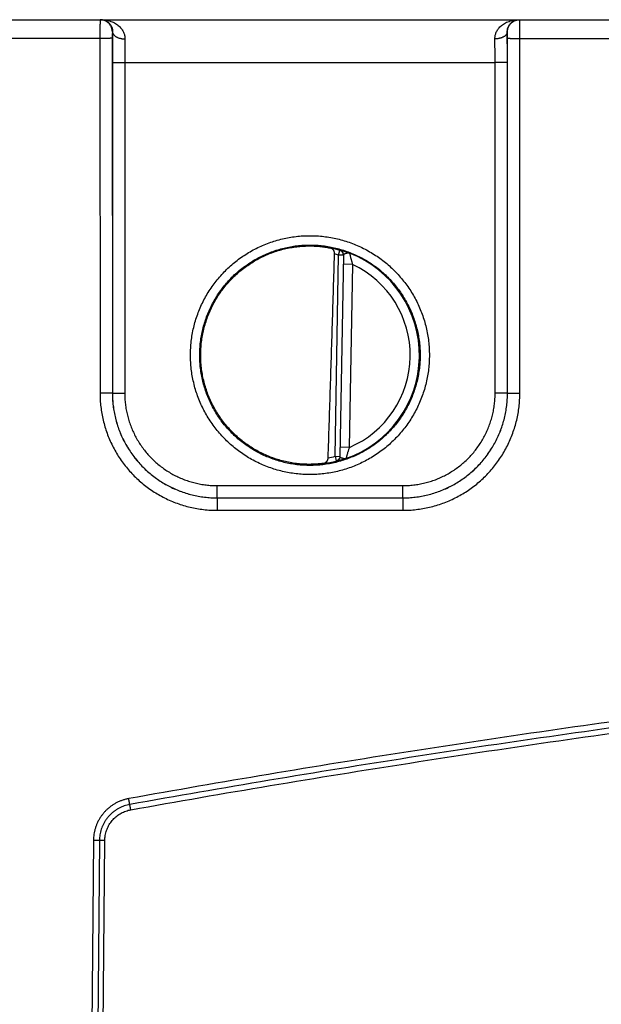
# Model space of a CAD drawing. Header units: inches. Extents: x 0 to 34, y 0 to 22.
# Tile 25 of 81: x 16.9 to 17.8, y 5.5 to 7.1. Entities that reach past the tile are written whole.
import ezdxf

# ---------------------------------------------------------------- set-up
doc = ezdxf.new("R2010")
doc.units = ezdxf.units.IN
doc.header["$LTSCALE"] = 1.87
doc.header["$MEASUREMENT"] = 0
doc.layers.get('0').update_dxf_attribs({"linetype": 'CONTINUOUS'})
doc.layers.add('DIMENSIONS', color=7, linetype='CONTINUOUS')
doc.styles.get("Standard").update_dxf_attribs({"font": 'txt', "width": 0.8})
doc.dimstyles.new('DIMSTYLE_1', dxfattribs={"dimtxt": 0.125, "dimasz": 0.18, "dimexe": 0.18, "dimexo": 0.0625, "dimgap": 0.09, "dimtad": 0, "dimtih": 1, "dimtoh": 1, "dimdec": 3, "dimzin": 4, "dimdsep": 46, "dimtxsty": 'STANDARD', "dimblk": '_FILLED', "dimblk1": '_FILLED', "dimblk2": '_FILLED', "dimcen": 0.09, "dimadec": 0, "dimazin": 0, "dimtp": 0.01, "dimtm": 0.01, "dimtfac": 1, "dimtdec": 3, "dimtofl": 0, "dimtmove": 0, "dimatfit": 3, "dimldrblk": '_FILLED', "dimfxl": 1, "dimtolj": 1, "dimtzin": 4, "dimarcsym": 0})

# ---------------------------------------------------------------- blocks, each defined once
blk = doc.blocks.new('_FILLED')
at = {"color": 0, "linetype": 'BYBLOCK'}
blk.add_solid([(0, 0), (-1, 0.1736), (-1, -0.1736)], dxfattribs=at)
blk = doc.blocks.new('*D4')
at = {"layer": 'DIMENSIONS', "color": 2, "linetype": 'CONTINUOUS'}
for p, q in [((13.8333, 6.3101), (13.8333, 3.9136)), ((24.6233, 4.7464), (24.6233, 3.9136)), ((13.8333, 4.0386), (17.1315, 4.0386)), ((24.6233, 4.0386), (18.7815, 4.0386))]:
    blk.add_line(p, q, dxfattribs=at)
at = {"layer": 'DIMENSIONS', "color": 2, "linetype": 'CONTINUOUS', "xscale": 0.18, "yscale": 0.18, "zscale": 0.18, "rotation": 180}
blk.add_blockref('_FILLED', (13.8333, 4.0386), dxfattribs=at)
at = {"layer": 'DIMENSIONS', "color": 2, "linetype": 'CONTINUOUS', "xscale": 0.18, "yscale": 0.18, "zscale": 0.18}
blk.add_blockref('_FILLED', (24.6233, 4.0386), dxfattribs=at)
at = {"layer": 'DIMENSIONS', "color": 2, "linetype": 'CONTINUOUS', "width": 0.8}
for s, p in [('10.790', (17.194, 3.9761)), ('[', (17.919, 3.9761)), ('274.07', (18.019, 3.9761)), (']', (18.619, 3.9761))]:
    blk.add_text(s, height=0.125, dxfattribs=at).set_placement(p)

msp = doc.modelspace()

# ---------------------------------------------------------------- linework, layer by layer
at = {"color": 7, "linetype": 'CONTINUOUS'}
for p, q in [((16.8503, 7.1066), (24.5643, 7.1066)), ((17.0198, 7.0764), (16.839, 7.0764)), ((17.0198, 7.0764), (17.0199, 6.501)), ((17.0398, 7.0765), (17.0399, 6.5012)), ((17.0403, 7.0866), (17.04, 7.0866)), ((17.6806, 7.0866), (17.6803, 7.0866)), ((17.6807, 6.5012), (17.6808, 7.0765)), ((17.7007, 6.501), (17.7008, 7.0764)), ((17.7008, 7.0764), (17.9498, 7.0764)), ((17.0401, 7.0374), (17.04, 6.5013)), ((17.06, 7.0372), (17.06, 6.5011)), ((17.06, 7.0372), (17.6605, 7.0372)), ((17.6606, 6.5011), (17.6605, 7.0372)), ((17.6806, 6.5013), (17.6805, 7.0374)), ((17.4011, 6.3987), (17.4067, 6.725)), ((17.4067, 6.725), (17.4089, 6.7326)), ((17.4146, 6.7249), (17.4067, 6.725)), ((17.4146, 6.7252), (17.4089, 6.3982)), ((17.4294, 6.7098), (17.4144, 6.7101)), ((17.4294, 6.7098), (17.4242, 6.4131)), ((17.0399, 6.5012), (17.04, 6.5013)), ((17.6807, 6.5012), (17.6806, 6.5013)), ((17.4242, 6.4131), (17.4092, 6.4134)), ((17.4011, 6.3987), (17.403, 6.3911)), ((17.4011, 6.3987), (17.4089, 6.3986)), ((17.2099, 6.3313), (17.2099, 6.3511)), ((17.2099, 6.3511), (17.5107, 6.3511)), ((17.5107, 6.3313), (17.5107, 6.3511)), ((17.2099, 6.3313), (17.2099, 6.3111)), ((17.2099, 6.3313), (17.2099, 6.3313)), ((17.2099, 6.3313), (17.5107, 6.3313)), ((17.2099, 6.3313), (17.5107, 6.3313)), ((17.5107, 6.3313), (17.5107, 6.3111)), ((17.5107, 6.3313), (17.5107, 6.3313)), ((17.2099, 6.3111), (17.5107, 6.3111)), ((17.0092, 5.7758), (17.0015, 4.8878)), ((17.019, 5.7758), (17.0112, 4.8878)), ((17.02, 4.8878), (17.0277, 5.7758))]:
    msp.add_line(p, q, dxfattribs=at)
for radius, start, end in [(0.1768, 74.0306, 78.9352), (0.1689, 74.0306, 76.3334), (0.1776, 289.2016, 68.7984), (0.1626, 293.1447, 64.8553), (0.1768, 277.0061, 283.9694), (0.1689, 280.096, 283.9696)]:
    msp.add_arc((17.3603, 6.5626), radius, start, end, dxfattribs=at)
for points, knots in [([(17.02, 7.1066), (17.0199, 7.1066), (17.02, 7.1064), (17.0199, 7.1061), (17.0199, 7.1054), (17.0199, 7.1045), (17.0199, 7.1034), (17.0199, 7.102), (17.0199, 7.1004), (17.0199, 7.0986), (17.0198, 7.0967), (17.0198, 7.0945), (17.0198, 7.0922), (17.0198, 7.0898), (17.0198, 7.0872), (17.0198, 7.0846), (17.0198, 7.0819), (17.0198, 7.0791), (17.0198, 7.0773), (17.0198, 7.0764)], [0, 0, 0, 0, 0.004317, 0.017139, 0.038375, 0.067843, 0.105292, 0.150396, 0.202764, 0.26195, 0.327436, 0.398652, 0.474969, 0.555701, 0.640128, 0.727518, 0.817128, 0.908206, 1, 1, 1, 1]), ([(17.04, 7.0866), (17.04, 7.0873), (17.0399, 7.0886), (17.0396, 7.0905), (17.0391, 7.0924), (17.0385, 7.0943), (17.0376, 7.0961), (17.0366, 7.0978), (17.0355, 7.0993), (17.0341, 7.1008), (17.0327, 7.1021), (17.0311, 7.1033), (17.0294, 7.1043), (17.0276, 7.1051), (17.0258, 7.1058), (17.0239, 7.1063), (17.0219, 7.1066), (17.0206, 7.1066), (17.02, 7.1066)], [0, 0, 0, 0, 0.062504, 0.125008, 0.187511, 0.250015, 0.312517, 0.37502, 0.437521, 0.500022, 0.562522, 0.625021, 0.687519, 0.750016, 0.812513, 0.875009, 0.937504, 1, 1, 1, 1]), ([(17.0216, 7.1066), (17.0232, 7.1066), (17.0263, 7.1065), (17.0309, 7.1058), (17.0353, 7.1047), (17.0394, 7.1033), (17.0432, 7.1015), (17.0466, 7.0995), (17.0495, 7.0973), (17.0521, 7.0949), (17.0543, 7.0925), (17.056, 7.09), (17.0575, 7.0875), (17.0586, 7.0851), (17.0594, 7.0826), (17.06, 7.0802), (17.0603, 7.0779), (17.0603, 7.0763), (17.0603, 7.0755)], [0, 0, 0, 0, 0.085765, 0.170298, 0.252698, 0.331989, 0.407504, 0.478857, 0.545941, 0.608809, 0.667691, 0.722901, 0.77482, 0.823856, 0.870448, 0.915013, 0.958023, 1, 1, 1, 1]), ([(17.0216, 7.1066), (17.0227, 7.1066), (17.025, 7.1064), (17.0281, 7.1055), (17.031, 7.1041), (17.0336, 7.1023), (17.0356, 7.1002), (17.0373, 7.0979), (17.0385, 7.0956), (17.0394, 7.0933), (17.04, 7.091), (17.0403, 7.0888), (17.0403, 7.0873), (17.0403, 7.0866)], [0, 0, 0, 0, 0.109872, 0.218425, 0.324476, 0.426382, 0.522754, 0.613347, 0.698888, 0.780026, 0.857155, 0.930436, 1, 1, 1, 1]), ([(17.6603, 7.0755), (17.6602, 7.0763), (17.6603, 7.0779), (17.6606, 7.0802), (17.6611, 7.0826), (17.662, 7.0851), (17.6631, 7.0875), (17.6645, 7.09), (17.6663, 7.0925), (17.6685, 7.0949), (17.671, 7.0973), (17.674, 7.0995), (17.6774, 7.1015), (17.6812, 7.1033), (17.6853, 7.1047), (17.6897, 7.1058), (17.6943, 7.1065), (17.6974, 7.1066), (17.699, 7.1066)], [0, 0, 0, 0, 0.041977, 0.084987, 0.129552, 0.176144, 0.22518, 0.277099, 0.332308, 0.39119, 0.454059, 0.521143, 0.592496, 0.668011, 0.747302, 0.829702, 0.914235, 1, 1, 1, 1]), ([(17.6803, 7.0866), (17.6802, 7.0873), (17.6803, 7.0888), (17.6806, 7.091), (17.6812, 7.0933), (17.6821, 7.0956), (17.6833, 7.0979), (17.6849, 7.1002), (17.687, 7.1023), (17.6895, 7.1041), (17.6924, 7.1055), (17.6956, 7.1064), (17.6978, 7.1066), (17.699, 7.1066)], [0, 0, 0, 0, 0.069564, 0.142846, 0.219976, 0.301114, 0.386655, 0.477248, 0.57362, 0.675526, 0.781576, 0.890128, 1, 1, 1, 1]), ([(17.6806, 7.0866), (17.6806, 7.0873), (17.6807, 7.0886), (17.681, 7.0905), (17.6814, 7.0924), (17.6821, 7.0943), (17.6829, 7.0961), (17.6839, 7.0978), (17.6851, 7.0993), (17.6864, 7.1008), (17.6879, 7.1021), (17.6895, 7.1033), (17.6912, 7.1043), (17.6929, 7.1051), (17.6948, 7.1058), (17.6967, 7.1063), (17.6986, 7.1066), (17.6999, 7.1066), (17.7006, 7.1066)], [0, 0, 0, 0, 0.062504, 0.125008, 0.187511, 0.250015, 0.312517, 0.37502, 0.437521, 0.500022, 0.562522, 0.625021, 0.687519, 0.750016, 0.812513, 0.875009, 0.937504, 1, 1, 1, 1]), ([(17.7008, 7.0764), (17.7008, 7.0773), (17.7008, 7.0791), (17.7008, 7.0819), (17.7008, 7.0846), (17.7008, 7.0872), (17.7008, 7.0898), (17.7007, 7.0922), (17.7007, 7.0945), (17.7007, 7.0967), (17.7007, 7.0986), (17.7007, 7.1004), (17.7007, 7.102), (17.7007, 7.1034), (17.7007, 7.1045), (17.7006, 7.1054), (17.7007, 7.1061), (17.7006, 7.1064), (17.7006, 7.1066), (17.7006, 7.1066)], [0, 0, 0, 0, 0.091794, 0.182872, 0.272482, 0.359872, 0.444299, 0.525031, 0.601348, 0.672564, 0.73805, 0.797236, 0.849604, 0.894708, 0.932157, 0.961625, 0.982861, 0.995683, 1, 1, 1, 1]), ([(17.0398, 7.0765), (17.0398, 7.0765), (17.0396, 7.0765), (17.0393, 7.0765), (17.0388, 7.0765), (17.0381, 7.0765), (17.0373, 7.0765), (17.0363, 7.0764), (17.0351, 7.0764), (17.0338, 7.0764), (17.0323, 7.0764), (17.0308, 7.0764), (17.0291, 7.0764), (17.0273, 7.0764), (17.0255, 7.0764), (17.0236, 7.0764), (17.0217, 7.0764), (17.0204, 7.0764), (17.0198, 7.0764)], [0, 0, 0, 0, 0.006456, 0.022234, 0.047213, 0.081159, 0.123757, 0.174605, 0.233226, 0.299067, 0.371508, 0.449867, 0.533408, 0.621341, 0.712841, 0.807045, 0.903066, 1, 1, 1, 1]), ([(17.04, 7.0866), (17.0399, 7.0866), (17.04, 7.0865), (17.0399, 7.0863), (17.0399, 7.0859), (17.0399, 7.0854), (17.0399, 7.0848), (17.0399, 7.084), (17.0398, 7.0832), (17.0398, 7.0822), (17.0398, 7.0812), (17.0398, 7.0801), (17.0398, 7.0789), (17.0398, 7.0777), (17.0398, 7.0769), (17.0398, 7.0765)], [0, 0, 0, 0, 0.007439, 0.029171, 0.065257, 0.11511, 0.177816, 0.252592, 0.338381, 0.433801, 0.537413, 0.647848, 0.763221, 0.881343, 1, 1, 1, 1]), ([(17.0403, 7.0866), (17.0403, 7.085), (17.0403, 7.0817), (17.0402, 7.0766), (17.0402, 7.0713), (17.0401, 7.0659), (17.0401, 7.0603), (17.0401, 7.0547), (17.0401, 7.0489), (17.0401, 7.0432), (17.0401, 7.0393), (17.0401, 7.0374)], [0, 0, 0, 0, 0.099586, 0.203312, 0.310671, 0.421124, 0.534106, 0.649038, 0.765367, 0.882538, 1, 1, 1, 1]), ([(17.0403, 7.0866), (17.0403, 7.0863), (17.0404, 7.0855), (17.0407, 7.0845), (17.0412, 7.0834), (17.0419, 7.0824), (17.0428, 7.0814), (17.0438, 7.0805), (17.045, 7.0796), (17.0463, 7.0788), (17.0477, 7.0781), (17.0493, 7.0774), (17.051, 7.0769), (17.0527, 7.0764), (17.0546, 7.076), (17.0565, 7.0757), (17.0584, 7.0756), (17.0597, 7.0755), (17.0603, 7.0755)], [0, 0, 0, 0, 0.043756, 0.088601, 0.135326, 0.184566, 0.236777, 0.292237, 0.35107, 0.41326, 0.478679, 0.547101, 0.618223, 0.69168, 0.767055, 0.843892, 0.921708, 1, 1, 1, 1]), ([(17.0603, 7.0755), (17.0603, 7.0741), (17.0602, 7.0711), (17.0602, 7.0666), (17.0602, 7.062), (17.0601, 7.0572), (17.0601, 7.0523), (17.0601, 7.0473), (17.0601, 7.0423), (17.06, 7.0389), (17.06, 7.0372)], [0, 0, 0, 0, 0.112904, 0.230564, 0.352349, 0.47762, 0.605712, 0.735936, 0.867598, 1, 1, 1, 1]), ([(17.6803, 7.0866), (17.6802, 7.0863), (17.6802, 7.0855), (17.6798, 7.0845), (17.6793, 7.0834), (17.6787, 7.0824), (17.6778, 7.0814), (17.6768, 7.0805), (17.6756, 7.0796), (17.6743, 7.0788), (17.6728, 7.0781), (17.6713, 7.0774), (17.6696, 7.0769), (17.6678, 7.0764), (17.666, 7.076), (17.6641, 7.0757), (17.6622, 7.0756), (17.6609, 7.0755), (17.6603, 7.0755)], [0, 0, 0, 0, 0.043756, 0.088602, 0.135329, 0.18457, 0.236781, 0.292242, 0.351075, 0.413266, 0.478685, 0.547107, 0.618228, 0.691685, 0.767058, 0.843894, 0.921709, 1, 1, 1, 1]), ([(17.6605, 7.0372), (17.6605, 7.0389), (17.6605, 7.0423), (17.6605, 7.0473), (17.6605, 7.0523), (17.6605, 7.0572), (17.6604, 7.062), (17.6604, 7.0666), (17.6603, 7.0711), (17.6603, 7.0741), (17.6603, 7.0755)], [0, 0, 0, 0, 0.132398, 0.264055, 0.394278, 0.52237, 0.647643, 0.769432, 0.887096, 1, 1, 1, 1]), ([(17.6805, 7.0374), (17.6805, 7.0393), (17.6805, 7.0432), (17.6805, 7.0489), (17.6805, 7.0547), (17.6805, 7.0603), (17.6804, 7.0659), (17.6804, 7.0713), (17.6804, 7.0766), (17.6803, 7.0817), (17.6803, 7.085), (17.6803, 7.0866)], [0, 0, 0, 0, 0.117463, 0.234635, 0.350964, 0.465896, 0.578875, 0.689326, 0.796684, 0.90041, 1, 1, 1, 1]), ([(17.6808, 7.0765), (17.6808, 7.0769), (17.6808, 7.0777), (17.6808, 7.0789), (17.6808, 7.0801), (17.6808, 7.0812), (17.6807, 7.0822), (17.6807, 7.0832), (17.6807, 7.084), (17.6807, 7.0848), (17.6807, 7.0854), (17.6807, 7.0859), (17.6807, 7.0863), (17.6806, 7.0865), (17.6806, 7.0866), (17.6806, 7.0866)], [0, 0, 0, 0, 0.118657, 0.236779, 0.352152, 0.462587, 0.566199, 0.661619, 0.747409, 0.822184, 0.88489, 0.934743, 0.970829, 0.992561, 1, 1, 1, 1]), ([(17.6808, 7.0765), (17.6808, 7.0765), (17.681, 7.0765), (17.6813, 7.0765), (17.6818, 7.0765), (17.6825, 7.0765), (17.6833, 7.0765), (17.6843, 7.0764), (17.6855, 7.0764), (17.6868, 7.0764), (17.6882, 7.0764), (17.6898, 7.0764), (17.6915, 7.0764), (17.6932, 7.0764), (17.695, 7.0764), (17.6969, 7.0764), (17.6988, 7.0764), (17.7001, 7.0764), (17.7008, 7.0764)], [0, 0, 0, 0, 0.006456, 0.022234, 0.047213, 0.081159, 0.123757, 0.174605, 0.233226, 0.299067, 0.371508, 0.449867, 0.533408, 0.621341, 0.712841, 0.807045, 0.903066, 1, 1, 1, 1]), ([(17.0401, 7.0374), (17.0401, 7.0374), (17.0402, 7.0374), (17.0406, 7.0374), (17.0411, 7.0374), (17.0417, 7.0373), (17.0426, 7.0373), (17.0436, 7.0373), (17.0448, 7.0373), (17.0461, 7.0373), (17.0475, 7.0373), (17.0491, 7.0373), (17.0507, 7.0373), (17.0525, 7.0373), (17.0543, 7.0372), (17.0562, 7.0372), (17.0581, 7.0372), (17.0594, 7.0372), (17.06, 7.0372)], [0, 0, 0, 0, 0.006456, 0.022234, 0.047212, 0.081159, 0.123757, 0.174605, 0.233225, 0.299066, 0.371507, 0.449867, 0.533407, 0.621341, 0.712841, 0.807045, 0.903066, 1, 1, 1, 1]), ([(17.6805, 7.0374), (17.6805, 7.0374), (17.6803, 7.0374), (17.68, 7.0374), (17.6795, 7.0374), (17.6788, 7.0373), (17.678, 7.0373), (17.677, 7.0373), (17.6758, 7.0373), (17.6745, 7.0373), (17.6731, 7.0373), (17.6715, 7.0373), (17.6698, 7.0373), (17.6681, 7.0373), (17.6662, 7.0372), (17.6644, 7.0372), (17.6625, 7.0372), (17.6612, 7.0372), (17.6605, 7.0372)], [0, 0, 0, 0, 0.006456, 0.022234, 0.047212, 0.081159, 0.123757, 0.174605, 0.233225, 0.299066, 0.371507, 0.449867, 0.533407, 0.621341, 0.712841, 0.807045, 0.903066, 1, 1, 1, 1]), ([(17.3603, 6.369), (17.3565, 6.369), (17.349, 6.3692), (17.3378, 6.3702), (17.3266, 6.3719), (17.3156, 6.3741), (17.3047, 6.3771), (17.294, 6.3806), (17.2835, 6.3848), (17.2733, 6.3896), (17.2633, 6.3949), (17.2537, 6.4008), (17.2445, 6.4073), (17.2357, 6.4143), (17.2272, 6.4218), (17.2193, 6.4298), (17.2118, 6.4382), (17.2048, 6.447), (17.1983, 6.4563), (17.1924, 6.4659), (17.1871, 6.4758), (17.1823, 6.486), (17.1781, 6.4965), (17.1746, 6.5072), (17.1717, 6.5181), (17.1694, 6.5291), (17.1678, 6.5402), (17.1668, 6.5515), (17.1665, 6.5627), (17.1668, 6.574), (17.1678, 6.5852), (17.1694, 6.5964), (17.1717, 6.6074), (17.1746, 6.6183), (17.1782, 6.629), (17.1823, 6.6395), (17.1871, 6.6497), (17.1924, 6.6596), (17.1983, 6.6692), (17.2048, 6.6784), (17.2118, 6.6873), (17.2193, 6.6957), (17.2272, 6.7037), (17.2357, 6.7112), (17.2445, 6.7182), (17.2537, 6.7246), (17.2633, 6.7306), (17.2733, 6.7359), (17.2835, 6.7407), (17.294, 6.7448), (17.3047, 6.7484), (17.3156, 6.7513), (17.3266, 6.7536), (17.3378, 6.7552), (17.349, 6.7562), (17.3565, 6.7564), (17.3603, 6.7564)], [0, 0, 0, 0, 0.018507, 0.037041, 0.055581, 0.074114, 0.092644, 0.111175, 0.129704, 0.148231, 0.166756, 0.185279, 0.2038, 0.222319, 0.240836, 0.259352, 0.277867, 0.29638, 0.314892, 0.333404, 0.351915, 0.370426, 0.388938, 0.407449, 0.42596, 0.444471, 0.462983, 0.481494, 0.500005, 0.518516, 0.537028, 0.555539, 0.57405, 0.592562, 0.611073, 0.629584, 0.648095, 0.666606, 0.685118, 0.70363, 0.722143, 0.740657, 0.759172, 0.777689, 0.796208, 0.814728, 0.833251, 0.851775, 0.870301, 0.88883, 0.907361, 0.92589, 0.944422, 0.962963, 0.981495, 1, 1, 1, 1]), ([(17.3603, 6.7564), (17.364, 6.7564), (17.3716, 6.7562), (17.3828, 6.7552), (17.394, 6.7536), (17.405, 6.7513), (17.4159, 6.7484), (17.4266, 6.7448), (17.4371, 6.7407), (17.4473, 6.7359), (17.4572, 6.7306), (17.4668, 6.7246), (17.4761, 6.7182), (17.4849, 6.7112), (17.4933, 6.7037), (17.5013, 6.6957), (17.5088, 6.6873), (17.5158, 6.6784), (17.5222, 6.6692), (17.5282, 6.6596), (17.5335, 6.6497), (17.5383, 6.6395), (17.5424, 6.629), (17.546, 6.6183), (17.5489, 6.6074), (17.5512, 6.5964), (17.5528, 6.5852), (17.5538, 6.574), (17.5541, 6.5627), (17.5538, 6.5515), (17.5528, 6.5402), (17.5512, 6.5291), (17.5489, 6.518), (17.546, 6.5072), (17.5424, 6.4965), (17.5383, 6.486), (17.5335, 6.4758), (17.5282, 6.4659), (17.5222, 6.4563), (17.5158, 6.447), (17.5088, 6.4382), (17.5013, 6.4298), (17.4933, 6.4218), (17.4849, 6.4143), (17.4761, 6.4073), (17.4668, 6.4008), (17.4572, 6.3949), (17.4473, 6.3896), (17.4371, 6.3848), (17.4266, 6.3806), (17.4159, 6.3771), (17.405, 6.3741), (17.394, 6.3719), (17.3828, 6.3702), (17.3716, 6.3692), (17.364, 6.369), (17.3603, 6.369)], [0, 0, 0, 0, 0.018507, 0.037041, 0.055581, 0.074114, 0.092644, 0.111175, 0.129704, 0.148231, 0.166756, 0.185279, 0.2038, 0.222319, 0.240836, 0.259352, 0.277866, 0.296379, 0.314892, 0.333403, 0.351915, 0.370426, 0.388937, 0.407448, 0.425959, 0.444471, 0.462982, 0.481493, 0.500005, 0.518516, 0.537027, 0.555539, 0.57405, 0.592561, 0.611072, 0.629583, 0.648094, 0.666606, 0.685117, 0.70363, 0.722143, 0.740657, 0.759172, 0.777689, 0.796207, 0.814728, 0.83325, 0.851774, 0.870301, 0.88883, 0.90736, 0.92589, 0.944422, 0.962963, 0.981495, 1, 1, 1, 1]), ([(17.3603, 6.3839), (17.3568, 6.3839), (17.3497, 6.3841), (17.3391, 6.385), (17.3287, 6.3866), (17.3183, 6.3888), (17.3081, 6.3916), (17.298, 6.395), (17.2882, 6.399), (17.2786, 6.4035), (17.2694, 6.4086), (17.2604, 6.4143), (17.2518, 6.4205), (17.2436, 6.4271), (17.2357, 6.4343), (17.2284, 6.4419), (17.2214, 6.4499), (17.215, 6.4584), (17.2091, 6.4671), (17.2037, 6.4763), (17.1989, 6.4857), (17.1946, 6.4954), (17.1909, 6.5053), (17.1878, 6.5155), (17.1853, 6.5258), (17.1834, 6.5362), (17.1822, 6.5467), (17.1816, 6.5573), (17.1816, 6.5679), (17.1822, 6.5785), (17.1834, 6.589), (17.1853, 6.5994), (17.1878, 6.6097), (17.1909, 6.6199), (17.1946, 6.6298), (17.1989, 6.6395), (17.2037, 6.6489), (17.2091, 6.6581), (17.215, 6.6668), (17.2214, 6.6753), (17.2284, 6.6833), (17.2357, 6.6909), (17.2436, 6.6981), (17.2518, 6.7047), (17.2604, 6.7109), (17.2694, 6.7166), (17.2786, 6.7217), (17.2882, 6.7262), (17.298, 6.7302), (17.3081, 6.7336), (17.3183, 6.7364), (17.3287, 6.7386), (17.3391, 6.7402), (17.3497, 6.7411), (17.3568, 6.7413), (17.3603, 6.7413)], [0, 0, 0, 0, 0.018867, 0.037735, 0.056602, 0.07547, 0.094337, 0.113204, 0.132072, 0.150939, 0.169807, 0.188675, 0.207542, 0.22641, 0.245278, 0.264146, 0.283014, 0.301883, 0.320751, 0.339619, 0.358487, 0.377356, 0.396224, 0.415092, 0.433961, 0.452829, 0.471697, 0.490566, 0.509434, 0.528303, 0.547171, 0.566039, 0.584908, 0.603776, 0.622644, 0.641513, 0.660381, 0.679249, 0.698117, 0.716986, 0.735854, 0.754722, 0.77359, 0.792458, 0.811325, 0.830193, 0.849061, 0.867928, 0.886796, 0.905663, 0.92453, 0.943398, 0.962265, 0.981133, 1, 1, 1, 1]), ([(17.3308, 6.388), (17.3273, 6.3886), (17.3204, 6.39), (17.3103, 6.3926), (17.3003, 6.3959), (17.2906, 6.3997), (17.281, 6.4041), (17.2718, 6.4091), (17.2629, 6.4146), (17.2543, 6.4206), (17.2461, 6.4271), (17.2383, 6.4341), (17.2309, 6.4416), (17.2239, 6.4495), (17.2175, 6.4577), (17.2115, 6.4664), (17.2061, 6.4753), (17.2012, 6.4846), (17.1968, 6.4942), (17.1931, 6.5039), (17.1899, 6.5139), (17.1873, 6.5241), (17.1853, 6.5344), (17.1839, 6.5448), (17.1832, 6.5553), (17.1831, 6.5658), (17.1836, 6.5763), (17.1847, 6.5867), (17.1864, 6.597), (17.1887, 6.6073), (17.1917, 6.6173), (17.1952, 6.6272), (17.1993, 6.6369), (17.204, 6.6463), (17.2092, 6.6554), (17.215, 6.6641), (17.2212, 6.6726), (17.228, 6.6806), (17.2352, 6.6882), (17.2428, 6.6954), (17.2509, 6.7021), (17.2593, 6.7084), (17.2681, 6.7141), (17.2772, 6.7193), (17.2866, 6.7239), (17.2963, 6.728), (17.3062, 6.7315), (17.3163, 6.7344), (17.3265, 6.7367), (17.3334, 6.7378), (17.3369, 6.7383)], [0, 0, 0, 0, 0.020827, 0.041669, 0.062491, 0.083323, 0.104164, 0.124984, 0.145822, 0.166661, 0.187481, 0.208322, 0.229158, 0.24998, 0.270824, 0.291657, 0.312483, 0.333328, 0.354156, 0.374987, 0.395832, 0.416657, 0.437494, 0.458338, 0.47916, 0.500001, 0.520842, 0.541665, 0.562508, 0.583346, 0.60417, 0.625015, 0.645846, 0.666674, 0.687519, 0.708345, 0.729178, 0.750021, 0.770843, 0.791679, 0.81252, 0.83334, 0.854179, 0.875016, 0.895836, 0.916677, 0.937509, 0.958331, 0.979173, 1, 1, 1, 1]), ([(17.3369, 6.7383), (17.3384, 6.7385), (17.3416, 6.7389), (17.3463, 6.7393), (17.351, 6.7396), (17.3557, 6.7397), (17.3588, 6.7398), (17.3603, 6.7398)], [0, 0, 0, 0, 0.20388, 0.40596, 0.60617, 0.804217, 1, 1, 1, 1]), ([(17.3603, 6.7413), (17.3638, 6.7413), (17.3709, 6.7411), (17.3814, 6.7402), (17.3919, 6.7386), (17.4023, 6.7364), (17.4125, 6.7336), (17.4225, 6.7302), (17.4324, 6.7262), (17.4419, 6.7217), (17.4512, 6.7166), (17.4602, 6.7109), (17.4688, 6.7047), (17.477, 6.6981), (17.4848, 6.6909), (17.4922, 6.6833), (17.4991, 6.6753), (17.5056, 6.6668), (17.5115, 6.6581), (17.5169, 6.6489), (17.5217, 6.6395), (17.526, 6.6298), (17.5297, 6.6199), (17.5328, 6.6097), (17.5353, 6.5994), (17.5371, 6.589), (17.5384, 6.5785), (17.539, 6.5679), (17.539, 6.5573), (17.5384, 6.5467), (17.5371, 6.5362), (17.5353, 6.5258), (17.5328, 6.5155), (17.5297, 6.5053), (17.526, 6.4954), (17.5217, 6.4857), (17.5169, 6.4763), (17.5115, 6.4671), (17.5056, 6.4584), (17.4991, 6.4499), (17.4922, 6.4419), (17.4848, 6.4343), (17.477, 6.4271), (17.4688, 6.4205), (17.4602, 6.4143), (17.4512, 6.4086), (17.4419, 6.4035), (17.4324, 6.399), (17.4225, 6.395), (17.4125, 6.3916), (17.4023, 6.3888), (17.3919, 6.3866), (17.3814, 6.385), (17.3709, 6.3841), (17.3638, 6.3839), (17.3603, 6.3839)], [0, 0, 0, 0, 0.018867, 0.037735, 0.056602, 0.07547, 0.094337, 0.113204, 0.132072, 0.150939, 0.169807, 0.188675, 0.207542, 0.22641, 0.245278, 0.264146, 0.283014, 0.301883, 0.320751, 0.339619, 0.358487, 0.377356, 0.396224, 0.415092, 0.433961, 0.452829, 0.471697, 0.490566, 0.509434, 0.528303, 0.547171, 0.566039, 0.584908, 0.603776, 0.622644, 0.641513, 0.660381, 0.679249, 0.698117, 0.716986, 0.735854, 0.754722, 0.77359, 0.792458, 0.811325, 0.830193, 0.849061, 0.867928, 0.886796, 0.905663, 0.92453, 0.943398, 0.962265, 0.981133, 1, 1, 1, 1]), ([(17.3603, 6.7398), (17.3618, 6.7398), (17.3649, 6.7397), (17.3695, 6.7395), (17.374, 6.7392), (17.3783, 6.7387), (17.3826, 6.7382), (17.3866, 6.7376), (17.3905, 6.7369), (17.393, 6.7364), (17.3942, 6.7361)], [0, 0, 0, 0, 0.136261, 0.270378, 0.401878, 0.530284, 0.655038, 0.775419, 0.890651, 1, 1, 1, 1]), ([(17.3899, 6.3964), (17.3911, 6.432), (17.3934, 6.5044), (17.3968, 6.6145), (17.3991, 6.689), (17.4002, 6.7267)], [0, 0, 0, 0, 0.32385, 0.657103, 1, 1, 1, 1]), ([(17.4002, 6.7267), (17.4002, 6.727), (17.4002, 6.7277), (17.4001, 6.7286), (17.3999, 6.7296), (17.3997, 6.7305), (17.3994, 6.7315), (17.3989, 6.7324), (17.3984, 6.7333), (17.3978, 6.7341), (17.397, 6.7348), (17.3962, 6.7354), (17.3952, 6.7358), (17.3946, 6.736), (17.3942, 6.7361)], [0, 0, 0, 0, 0.07602, 0.154835, 0.235471, 0.318027, 0.401615, 0.485936, 0.570766, 0.655561, 0.740675, 0.825874, 0.912092, 1, 1, 1, 1]), ([(17.4089, 6.7329), (17.4089, 6.733), (17.4091, 6.7329), (17.4094, 6.7329), (17.41, 6.7328), (17.4107, 6.7326), (17.4117, 6.7323), (17.413, 6.732), (17.4144, 6.7316), (17.416, 6.7311), (17.4179, 6.7305), (17.4199, 6.7298), (17.4222, 6.729), (17.4237, 6.7285), (17.4245, 6.7282)], [0, 0, 0, 0, 0.006632, 0.026839, 0.061188, 0.109818, 0.172879, 0.250285, 0.341586, 0.446623, 0.565457, 0.697733, 0.84283, 1, 1, 1, 1]), ([(17.4146, 6.7252), (17.4146, 6.7255), (17.4146, 6.7262), (17.4145, 6.7271), (17.4142, 6.728), (17.4138, 6.7289), (17.4134, 6.7297), (17.4128, 6.7304), (17.4122, 6.7311), (17.4114, 6.7317), (17.4107, 6.7322), (17.4098, 6.7326), (17.4092, 6.7328), (17.4089, 6.7329)], [0, 0, 0, 0, 0.0909, 0.181804, 0.272708, 0.363614, 0.454522, 0.545431, 0.636341, 0.727254, 0.818168, 0.909084, 1, 1, 1, 1]), ([(17.4089, 6.7326), (17.4089, 6.7326), (17.4089, 6.7327), (17.4089, 6.7328), (17.4089, 6.7329), (17.4089, 6.7329)], [0, 0, 0, 0, 0.333446, 0.666738, 1, 1, 1, 1]), ([(17.4146, 6.7252), (17.4146, 6.7254), (17.4146, 6.7259), (17.4145, 6.7267), (17.4142, 6.7276), (17.4138, 6.7285), (17.4134, 6.7293), (17.4128, 6.7301), (17.4122, 6.7307), (17.4114, 6.7313), (17.4106, 6.7319), (17.4098, 6.7323), (17.4092, 6.7325), (17.4089, 6.7326)], [0, 0, 0, 0, 0.058034, 0.152224, 0.246415, 0.340607, 0.434801, 0.528997, 0.623194, 0.717393, 0.811594, 0.905796, 1, 1, 1, 1]), ([(17.4146, 6.7252), (17.4146, 6.7254), (17.4147, 6.7258), (17.4152, 6.7263), (17.4159, 6.7268), (17.4169, 6.7273), (17.4181, 6.7277), (17.4194, 6.7281), (17.4208, 6.7284), (17.4221, 6.7285), (17.4234, 6.7285), (17.4241, 6.7283), (17.4245, 6.7282)], [0, 0, 0, 0, 0.045566, 0.102473, 0.182124, 0.28799, 0.408648, 0.533639, 0.659826, 0.781908, 0.894846, 1, 1, 1, 1]), ([(17.4245, 6.7282), (17.4245, 6.7281), (17.4245, 6.728), (17.4246, 6.7278), (17.4247, 6.7274), (17.4248, 6.7268), (17.425, 6.7261), (17.4252, 6.7252), (17.4255, 6.7241), (17.4258, 6.7229), (17.4261, 6.7215), (17.4265, 6.7199), (17.427, 6.7182), (17.4275, 6.7163), (17.4281, 6.7143), (17.4287, 6.7121), (17.4291, 6.7106), (17.4294, 6.7098)], [0, 0, 0, 0, 0.005597, 0.019376, 0.041433, 0.071917, 0.111012, 0.158915, 0.215839, 0.281974, 0.357439, 0.44233, 0.536649, 0.640253, 0.752657, 0.872943, 1, 1, 1, 1]), ([(17.0399, 6.5012), (17.0398, 6.5012), (17.0397, 6.5012), (17.0394, 6.5012), (17.0389, 6.5012), (17.0382, 6.5011), (17.0374, 6.5011), (17.0363, 6.5011), (17.0352, 6.5011), (17.0339, 6.5011), (17.0324, 6.5011), (17.0309, 6.5011), (17.0292, 6.501), (17.0274, 6.501), (17.0256, 6.501), (17.0237, 6.501), (17.0218, 6.501), (17.0205, 6.501), (17.0199, 6.501)], [0, 0, 0, 0, 0.006456, 0.022234, 0.047212, 0.081158, 0.123756, 0.174604, 0.233223, 0.299064, 0.371505, 0.449864, 0.533404, 0.621339, 0.712839, 0.807043, 0.903065, 1, 1, 1, 1]), ([(17.0199, 6.501), (17.0199, 6.4974), (17.0201, 6.49), (17.0211, 6.479), (17.0227, 6.4681), (17.0249, 6.4573), (17.0278, 6.4466), (17.0312, 6.4361), (17.0353, 6.4258), (17.04, 6.4158), (17.0452, 6.406), (17.051, 6.3966), (17.0574, 6.3876), (17.0643, 6.3789), (17.0716, 6.3706), (17.0794, 6.3628), (17.0877, 6.3554), (17.0964, 6.3486), (17.1054, 6.3422), (17.1149, 6.3364), (17.1246, 6.3312), (17.1346, 6.3265), (17.1449, 6.3224), (17.1554, 6.3189), (17.1661, 6.3161), (17.177, 6.3139), (17.1879, 6.3123), (17.1989, 6.3113), (17.2062, 6.3111), (17.2099, 6.3111)], [0, 0, 0, 0, 0.03683, 0.073784, 0.11082, 0.147901, 0.184986, 0.222047, 0.25909, 0.296134, 0.333188, 0.370249, 0.40731, 0.444367, 0.481423, 0.518478, 0.555535, 0.592595, 0.62966, 0.666726, 0.703785, 0.740835, 0.777886, 0.814957, 0.852054, 0.889146, 0.926195, 0.96316, 1, 1, 1, 1]), ([(17.0399, 6.5012), (17.0399, 6.4978), (17.0401, 6.4909), (17.041, 6.4807), (17.0426, 6.4705), (17.0447, 6.4605), (17.0475, 6.4506), (17.0508, 6.4409), (17.0548, 6.4314), (17.0593, 6.4222), (17.0643, 6.4132), (17.0699, 6.4046), (17.076, 6.3963), (17.0826, 6.3884), (17.0896, 6.381), (17.0971, 6.3739), (17.105, 6.3674), (17.1132, 6.3613), (17.1219, 6.3557), (17.1308, 6.3506), (17.14, 6.3461), (17.1495, 6.3422), (17.1592, 6.3389), (17.1691, 6.3361), (17.1792, 6.3339), (17.1894, 6.3324), (17.1996, 6.3315), (17.2065, 6.3313), (17.2099, 6.3313)], [0, 0, 0, 0, 0.038481, 0.076963, 0.115442, 0.153917, 0.192387, 0.230852, 0.26931, 0.307759, 0.3462, 0.384633, 0.423061, 0.461485, 0.499909, 0.538336, 0.576768, 0.615206, 0.653653, 0.692109, 0.730575, 0.769049, 0.807531, 0.846018, 0.88451, 0.923006, 0.961505, 1, 1, 1, 1]), ([(17.04, 6.5013), (17.04, 6.4979), (17.0402, 6.491), (17.0411, 6.4808), (17.0427, 6.4706), (17.0448, 6.4606), (17.0476, 6.4507), (17.0509, 6.4409), (17.0549, 6.4314), (17.0594, 6.4222), (17.0644, 6.4133), (17.07, 6.4046), (17.0761, 6.3964), (17.0826, 6.3885), (17.0897, 6.381), (17.0971, 6.374), (17.105, 6.3674), (17.1133, 6.3613), (17.1219, 6.3557), (17.1309, 6.3507), (17.1401, 6.3462), (17.1496, 6.3423), (17.1593, 6.3389), (17.1692, 6.3361), (17.1792, 6.334), (17.1894, 6.3324), (17.1996, 6.3315), (17.2065, 6.3313), (17.2099, 6.3313)], [0, 0, 0, 0, 0.038497, 0.076994, 0.115483, 0.153964, 0.192439, 0.230911, 0.26938, 0.307841, 0.346291, 0.384729, 0.423159, 0.461586, 0.500013, 0.538441, 0.576871, 0.615305, 0.653747, 0.692198, 0.73066, 0.769127, 0.807596, 0.846067, 0.884543, 0.923025, 0.961514, 1, 1, 1, 1]), ([(17.04, 6.5013), (17.04, 6.5013), (17.0402, 6.5013), (17.0405, 6.5012), (17.041, 6.5012), (17.0416, 6.5012), (17.0425, 6.5012), (17.0435, 6.5012), (17.0447, 6.5012), (17.046, 6.5012), (17.0474, 6.5012), (17.049, 6.5011), (17.0507, 6.5011), (17.0524, 6.5011), (17.0542, 6.5011), (17.0561, 6.5011), (17.058, 6.5011), (17.0593, 6.5011), (17.06, 6.5011)], [0, 0, 0, 0, 0.006456, 0.022234, 0.047212, 0.081159, 0.123757, 0.174605, 0.233225, 0.299066, 0.371507, 0.449867, 0.533407, 0.621341, 0.712841, 0.807045, 0.903066, 1, 1, 1, 1]), ([(17.06, 6.5011), (17.06, 6.4981), (17.0601, 6.4921), (17.061, 6.4831), (17.0623, 6.4742), (17.0642, 6.4653), (17.0666, 6.4565), (17.0696, 6.448), (17.0731, 6.4396), (17.077, 6.4314), (17.0815, 6.4235), (17.0864, 6.4159), (17.0918, 6.4086), (17.0976, 6.4016), (17.1038, 6.395), (17.1104, 6.3888), (17.1174, 6.3829), (17.1247, 6.3776), (17.1323, 6.3726), (17.1402, 6.3682), (17.1484, 6.3642), (17.1568, 6.3607), (17.1654, 6.3578), (17.1741, 6.3554), (17.183, 6.3535), (17.1919, 6.3521), (17.2009, 6.3513), (17.2069, 6.3511), (17.2099, 6.3511)], [0, 0, 0, 0, 0.038145, 0.076458, 0.11489, 0.153398, 0.19194, 0.230477, 0.268989, 0.307488, 0.345992, 0.384508, 0.423028, 0.461543, 0.500051, 0.538558, 0.57707, 0.615585, 0.654095, 0.692591, 0.73108, 0.769581, 0.808109, 0.846642, 0.885141, 0.923564, 0.961867, 1, 1, 1, 1]), ([(17.5107, 6.3313), (17.5141, 6.3313), (17.5209, 6.3315), (17.5312, 6.3324), (17.5413, 6.334), (17.5514, 6.3361), (17.5613, 6.3389), (17.571, 6.3422), (17.5805, 6.3462), (17.5897, 6.3507), (17.5987, 6.3557), (17.6073, 6.3613), (17.6155, 6.3674), (17.6234, 6.374), (17.6309, 6.381), (17.6379, 6.3885), (17.6445, 6.3964), (17.6506, 6.4046), (17.6562, 6.4133), (17.6612, 6.4222), (17.6657, 6.4314), (17.6696, 6.4409), (17.673, 6.4506), (17.6758, 6.4605), (17.6779, 6.4706), (17.6795, 6.4808), (17.6804, 6.491), (17.6806, 6.4979), (17.6806, 6.5013)], [0, 0, 0, 0, 0.038485, 0.07697, 0.115448, 0.153918, 0.192383, 0.230846, 0.269306, 0.30776, 0.346204, 0.384637, 0.423064, 0.461488, 0.499915, 0.538344, 0.576776, 0.615213, 0.65366, 0.692118, 0.730586, 0.769062, 0.80754, 0.846021, 0.884507, 0.923001, 0.961502, 1, 1, 1, 1]), ([(17.5107, 6.3313), (17.5141, 6.3313), (17.521, 6.3315), (17.5312, 6.3324), (17.5414, 6.3339), (17.5514, 6.3361), (17.5613, 6.3389), (17.571, 6.3422), (17.5805, 6.3461), (17.5898, 6.3506), (17.5987, 6.3557), (17.6073, 6.3613), (17.6156, 6.3673), (17.6235, 6.3739), (17.631, 6.381), (17.638, 6.3884), (17.6446, 6.3963), (17.6507, 6.4046), (17.6562, 6.4132), (17.6613, 6.4221), (17.6658, 6.4314), (17.6697, 6.4409), (17.6731, 6.4506), (17.6758, 6.4605), (17.678, 6.4705), (17.6795, 6.4807), (17.6805, 6.4909), (17.6807, 6.4978), (17.6807, 6.5012)], [0, 0, 0, 0, 0.038494, 0.076989, 0.115481, 0.153967, 0.192448, 0.230923, 0.26939, 0.307847, 0.346295, 0.384733, 0.423165, 0.461592, 0.500017, 0.538443, 0.576872, 0.615307, 0.653749, 0.692198, 0.730656, 0.769121, 0.807593, 0.846069, 0.884549, 0.923032, 0.961518, 1, 1, 1, 1]), ([(17.5107, 6.3511), (17.5136, 6.3511), (17.5196, 6.3513), (17.5286, 6.3521), (17.5376, 6.3535), (17.5465, 6.3554), (17.5552, 6.3578), (17.5638, 6.3607), (17.5722, 6.3642), (17.5803, 6.3682), (17.5882, 6.3726), (17.5959, 6.3776), (17.6032, 6.3829), (17.6101, 6.3888), (17.6168, 6.395), (17.623, 6.4016), (17.6288, 6.4086), (17.6342, 6.4159), (17.6391, 6.4235), (17.6435, 6.4314), (17.6475, 6.4396), (17.651, 6.448), (17.6539, 6.4565), (17.6564, 6.4653), (17.6583, 6.4742), (17.6596, 6.4831), (17.6604, 6.4921), (17.6606, 6.4981), (17.6606, 6.5011)], [0, 0, 0, 0, 0.038132, 0.076432, 0.114851, 0.153346, 0.191876, 0.230402, 0.268902, 0.307392, 0.345888, 0.384398, 0.422914, 0.461426, 0.499933, 0.538441, 0.576955, 0.615476, 0.653992, 0.692495, 0.730993, 0.769505, 0.808045, 0.846591, 0.885102, 0.923538, 0.961854, 1, 1, 1, 1]), ([(17.5107, 6.3111), (17.5143, 6.3111), (17.5217, 6.3113), (17.5327, 6.3123), (17.5436, 6.3139), (17.5545, 6.3161), (17.5652, 6.3189), (17.5757, 6.3224), (17.5859, 6.3265), (17.596, 6.3312), (17.6057, 6.3364), (17.6151, 6.3422), (17.6242, 6.3486), (17.6329, 6.3554), (17.6411, 6.3628), (17.649, 6.3706), (17.6563, 6.3789), (17.6632, 6.3875), (17.6695, 6.3966), (17.6753, 6.406), (17.6806, 6.4158), (17.6853, 6.4258), (17.6893, 6.4361), (17.6928, 6.4466), (17.6957, 6.4573), (17.6979, 6.4681), (17.6995, 6.479), (17.7005, 6.49), (17.7007, 6.4974), (17.7007, 6.501)], [0, 0, 0, 0, 0.036839, 0.073803, 0.110849, 0.147939, 0.185034, 0.222103, 0.259155, 0.296205, 0.333265, 0.370331, 0.407396, 0.444456, 0.481513, 0.518568, 0.555624, 0.592682, 0.629743, 0.666804, 0.703858, 0.7409, 0.777944, 0.815006, 0.852093, 0.889176, 0.926214, 0.96317, 1, 1, 1, 1]), ([(17.6806, 6.5013), (17.6806, 6.5013), (17.6804, 6.5013), (17.6801, 6.5012), (17.6796, 6.5012), (17.6789, 6.5012), (17.6781, 6.5012), (17.6771, 6.5012), (17.6759, 6.5012), (17.6746, 6.5012), (17.6731, 6.5012), (17.6716, 6.5011), (17.6699, 6.5011), (17.6682, 6.5011), (17.6663, 6.5011), (17.6645, 6.5011), (17.6625, 6.5011), (17.6613, 6.5011), (17.6606, 6.5011)], [0, 0, 0, 0, 0.006456, 0.022234, 0.047212, 0.081159, 0.123757, 0.174605, 0.233225, 0.299066, 0.371507, 0.449867, 0.533407, 0.621341, 0.712841, 0.807045, 0.903066, 1, 1, 1, 1]), ([(17.6807, 6.5012), (17.6807, 6.5012), (17.6809, 6.5012), (17.6812, 6.5012), (17.6817, 6.5012), (17.6824, 6.5011), (17.6832, 6.5011), (17.6842, 6.5011), (17.6854, 6.5011), (17.6867, 6.5011), (17.6882, 6.5011), (17.6897, 6.5011), (17.6914, 6.501), (17.6931, 6.501), (17.695, 6.501), (17.6968, 6.501), (17.6988, 6.501), (17.7, 6.501), (17.7007, 6.501)], [0, 0, 0, 0, 0.006456, 0.022234, 0.047212, 0.081158, 0.123756, 0.174603, 0.233223, 0.299064, 0.371504, 0.449864, 0.533404, 0.621338, 0.712839, 0.807043, 0.903065, 1, 1, 1, 1]), ([(17.4242, 6.4131), (17.4239, 6.4124), (17.4234, 6.4109), (17.4227, 6.4087), (17.4221, 6.4067), (17.4215, 6.4048), (17.421, 6.4031), (17.4205, 6.4015), (17.4201, 6.4002), (17.4198, 6.399), (17.4195, 6.3979), (17.4193, 6.397), (17.4191, 6.3963), (17.4189, 6.3958), (17.4188, 6.3954), (17.4187, 6.3951), (17.4187, 6.395), (17.4187, 6.3949)], [0, 0, 0, 0, 0.127058, 0.247344, 0.359747, 0.463351, 0.557669, 0.642559, 0.718025, 0.784159, 0.841083, 0.888986, 0.928081, 0.958565, 0.980623, 0.994402, 1, 1, 1, 1]), ([(17.3603, 6.3856), (17.3587, 6.3856), (17.3555, 6.3857), (17.3506, 6.3858), (17.3457, 6.3861), (17.3408, 6.3866), (17.3358, 6.3872), (17.3324, 6.3877), (17.3308, 6.388)], [0, 0, 0, 0, 0.161259, 0.325006, 0.491001, 0.658983, 0.828722, 1, 1, 1, 1]), ([(17.3818, 6.3872), (17.3805, 6.387), (17.3778, 6.3867), (17.3736, 6.3862), (17.3693, 6.3859), (17.3648, 6.3857), (17.3618, 6.3857), (17.3603, 6.3856)], [0, 0, 0, 0, 0.187197, 0.381742, 0.58275, 0.78913, 1, 1, 1, 1]), ([(17.3818, 6.3872), (17.3823, 6.3873), (17.3832, 6.3874), (17.3844, 6.3879), (17.3855, 6.3885), (17.3865, 6.3892), (17.3873, 6.39), (17.388, 6.3909), (17.3886, 6.3918), (17.3891, 6.3927), (17.3894, 6.3936), (17.3897, 6.3946), (17.3898, 6.3955), (17.3899, 6.3961), (17.3899, 6.3964)], [0, 0, 0, 0, 0.103505, 0.202075, 0.296368, 0.387038, 0.474086, 0.558115, 0.638877, 0.716961, 0.792091, 0.864148, 0.933645, 1, 1, 1, 1]), ([(17.4089, 6.3982), (17.4089, 6.3979), (17.4089, 6.3973), (17.4087, 6.3964), (17.4084, 6.3955), (17.408, 6.3946), (17.4075, 6.3938), (17.4069, 6.3931), (17.4062, 6.3924), (17.4055, 6.3919), (17.4047, 6.3914), (17.4038, 6.391), (17.4032, 6.3908), (17.4029, 6.3907)], [0, 0, 0, 0, 0.090905, 0.181808, 0.272712, 0.363617, 0.454524, 0.545432, 0.636343, 0.727255, 0.818169, 0.909084, 1, 1, 1, 1]), ([(17.4187, 6.3949), (17.4179, 6.3947), (17.4163, 6.3942), (17.4141, 6.3935), (17.412, 6.3929), (17.4101, 6.3923), (17.4085, 6.3919), (17.407, 6.3915), (17.4058, 6.3912), (17.4048, 6.391), (17.404, 6.3909), (17.4034, 6.3908), (17.4032, 6.3907), (17.4029, 6.3907), (17.4029, 6.3907)], [0, 0, 0, 0, 0.157139, 0.302223, 0.434502, 0.553344, 0.658389, 0.749693, 0.827102, 0.890168, 0.938801, 0.973154, 0.993365, 1, 1, 1, 1]), ([(17.4029, 6.3907), (17.4029, 6.3908), (17.4029, 6.3909), (17.403, 6.391), (17.403, 6.3911), (17.403, 6.3911)], [0, 0, 0, 0, 0.333262, 0.666554, 1, 1, 1, 1]), ([(17.4089, 6.3982), (17.4089, 6.3981), (17.4088, 6.3975), (17.4087, 6.3967), (17.4084, 6.3958), (17.408, 6.395), (17.4075, 6.3942), (17.4069, 6.3935), (17.4062, 6.3928), (17.4055, 6.3922), (17.4047, 6.3917), (17.4038, 6.3914), (17.4033, 6.3912), (17.403, 6.3911)], [0, 0, 0, 0, 0.058607, 0.153212, 0.247702, 0.342143, 0.436649, 0.53139, 0.626167, 0.720458, 0.814029, 0.907031, 1, 1, 1, 1]), ([(17.4187, 6.3949), (17.4183, 6.3948), (17.4175, 6.3947), (17.4163, 6.3947), (17.4149, 6.3949), (17.4136, 6.3952), (17.4123, 6.3956), (17.4111, 6.3961), (17.4101, 6.3966), (17.4094, 6.3972), (17.409, 6.3977), (17.4089, 6.3981), (17.4089, 6.3982)], [0, 0, 0, 0, 0.104956, 0.219155, 0.342962, 0.470154, 0.594553, 0.713867, 0.818686, 0.89794, 0.954581, 1, 1, 1, 1]), ([(24.1541, 5.8436), (24.0787, 5.8572), (23.9277, 5.8833), (23.7008, 5.92), (23.4735, 5.9541), (23.2459, 5.9856), (23.0178, 6.0145), (22.7895, 6.0407), (22.5609, 6.0644), (22.332, 6.0854), (22.1029, 6.1038), (21.8736, 6.1196), (21.6441, 6.1327), (21.4145, 6.1432), (21.1848, 6.1511), (20.955, 6.1564), (20.7252, 6.159), (20.4954, 6.159), (20.2655, 6.1564), (20.0357, 6.1511), (19.806, 6.1432), (19.5764, 6.1327), (19.347, 6.1196), (19.1177, 6.1038), (18.8886, 6.0854), (18.6597, 6.0644), (18.4311, 6.0407), (18.2027, 6.0145), (17.9747, 5.9856), (17.747, 5.9541), (17.5197, 5.92), (17.2928, 5.8833), (17.1419, 5.8572), (17.0665, 5.8436)], [0, 0, 0, 0, 0.032257, 0.064515, 0.096774, 0.129032, 0.161291, 0.193549, 0.225806, 0.258064, 0.290322, 0.32258, 0.354838, 0.387096, 0.419354, 0.451612, 0.483871, 0.51613, 0.548388, 0.580647, 0.612905, 0.645163, 0.677421, 0.709679, 0.741937, 0.774194, 0.806452, 0.83871, 0.870968, 0.903227, 0.935485, 0.967743, 1, 1, 1, 1]), ([(24.1524, 5.8341), (24.077, 5.8476), (23.9261, 5.8738), (23.6993, 5.9105), (23.4721, 5.9445), (23.2446, 5.976), (23.0166, 6.0049), (22.7884, 6.0311), (22.5599, 6.0547), (22.3311, 6.0758), (22.1022, 6.0941), (21.873, 6.1099), (21.6436, 6.1231), (21.4141, 6.1336), (21.1845, 6.1415), (20.9549, 6.1467), (20.7252, 6.1494), (20.4954, 6.1494), (20.2657, 6.1467), (20.036, 6.1415), (19.8064, 6.1336), (19.577, 6.1231), (19.3476, 6.1099), (19.1184, 6.0941), (18.8894, 6.0758), (18.6607, 6.0547), (18.4322, 6.0311), (18.2039, 6.0049), (17.976, 5.976), (17.7485, 5.9445), (17.5213, 5.9105), (17.2945, 5.8738), (17.1436, 5.8476), (17.0682, 5.8341)], [0, 0, 0, 0, 0.032259, 0.064518, 0.096777, 0.129036, 0.161294, 0.193551, 0.225809, 0.258066, 0.290324, 0.322582, 0.354839, 0.387097, 0.419355, 0.451613, 0.483871, 0.516129, 0.548387, 0.580645, 0.612903, 0.645161, 0.677419, 0.709676, 0.741934, 0.774191, 0.806449, 0.838706, 0.870964, 0.903223, 0.935482, 0.967741, 1, 1, 1, 1]), ([(17.0697, 5.8255), (17.145, 5.839), (17.2958, 5.8652), (17.5225, 5.9018), (17.7496, 5.9359), (17.977, 5.9673), (18.2048, 5.9962), (18.433, 6.0224), (18.6614, 6.0461), (18.8901, 6.0671), (19.119, 6.0854), (19.3481, 6.1012), (19.5773, 6.1144), (19.8067, 6.1249), (20.0362, 6.1328), (20.2658, 6.138), (20.4955, 6.1406), (20.7251, 6.1406), (20.9547, 6.138), (21.1843, 6.1328), (21.4138, 6.1249), (21.6432, 6.1144), (21.8725, 6.1012), (22.1016, 6.0854), (22.3305, 6.0671), (22.5592, 6.0461), (22.7876, 6.0224), (23.0157, 5.9962), (23.2436, 5.9673), (23.471, 5.9359), (23.6981, 5.9018), (23.9247, 5.8652), (24.0755, 5.839), (24.1508, 5.8255)], [0, 0, 0, 0, 0.032248, 0.0645, 0.096755, 0.129012, 0.161271, 0.193531, 0.22579, 0.25805, 0.290309, 0.322568, 0.354827, 0.387088, 0.419348, 0.451609, 0.48387, 0.516131, 0.548391, 0.580652, 0.612913, 0.645173, 0.677432, 0.709692, 0.741951, 0.77421, 0.806469, 0.838729, 0.870988, 0.903245, 0.9355, 0.967752, 1, 1, 1, 1]), ([(17.0665, 5.8436), (17.0648, 5.8433), (17.0615, 5.8426), (17.0567, 5.8412), (17.0519, 5.8394), (17.0473, 5.8373), (17.0429, 5.8348), (17.0386, 5.8321), (17.0346, 5.829), (17.0308, 5.8256), (17.0272, 5.822), (17.024, 5.8181), (17.021, 5.814), (17.0183, 5.8097), (17.016, 5.8052), (17.0139, 5.8006), (17.0123, 5.7958), (17.0109, 5.7909), (17.01, 5.7859), (17.0094, 5.7809), (17.0092, 5.7775), (17.0092, 5.7758)], [0, 0, 0, 0, 0.052451, 0.105077, 0.157786, 0.210488, 0.263133, 0.315756, 0.368391, 0.421033, 0.473669, 0.526299, 0.578933, 0.631575, 0.684214, 0.736841, 0.789483, 0.842178, 0.89489, 0.947527, 1, 1, 1, 1]), ([(17.0682, 5.8341), (17.0682, 5.8342), (17.0681, 5.8345), (17.068, 5.835), (17.0679, 5.8355), (17.0678, 5.8363), (17.0676, 5.8371), (17.0675, 5.838), (17.0673, 5.839), (17.0671, 5.8401), (17.0669, 5.8413), (17.0667, 5.8424), (17.0665, 5.8432), (17.0665, 5.8436)], [0, 0, 0, 0, 0.03456, 0.083697, 0.146675, 0.222553, 0.310195, 0.40829, 0.51537, 0.629834, 0.749968, 0.873976, 1, 1, 1, 1]), ([(17.0682, 5.8341), (17.0667, 5.8338), (17.0637, 5.8332), (17.0593, 5.8319), (17.055, 5.8302), (17.0509, 5.8282), (17.0469, 5.8259), (17.0431, 5.8233), (17.0395, 5.8204), (17.0361, 5.8173), (17.033, 5.8139), (17.0302, 5.8103), (17.0277, 5.8064), (17.0254, 5.8024), (17.0235, 5.7982), (17.0219, 5.7939), (17.0206, 5.7895), (17.0197, 5.785), (17.0191, 5.7804), (17.019, 5.7773), (17.019, 5.7758)], [0, 0, 0, 0, 0.055528, 0.111024, 0.166509, 0.222004, 0.277519, 0.333054, 0.388609, 0.444181, 0.499766, 0.555359, 0.610955, 0.666552, 0.722148, 0.777741, 0.833328, 0.888904, 0.944463, 1, 1, 1, 1]), ([(17.0697, 5.8255), (17.0697, 5.8259), (17.0695, 5.8266), (17.0693, 5.8277), (17.0692, 5.8287), (17.069, 5.8297), (17.0688, 5.8306), (17.0687, 5.8314), (17.0685, 5.8322), (17.0684, 5.8328), (17.0683, 5.8334), (17.0682, 5.8338), (17.0682, 5.834), (17.0682, 5.8341)], [0, 0, 0, 0, 0.126026, 0.250034, 0.370168, 0.484631, 0.591711, 0.689806, 0.777448, 0.853325, 0.916303, 0.96544, 1, 1, 1, 1]), ([(17.0277, 5.7758), (17.0278, 5.7772), (17.0279, 5.7799), (17.0284, 5.784), (17.0293, 5.7881), (17.0305, 5.7921), (17.032, 5.796), (17.0339, 5.7997), (17.036, 5.8033), (17.0384, 5.8067), (17.0411, 5.8098), (17.044, 5.8128), (17.0472, 5.8155), (17.0506, 5.8179), (17.0541, 5.8201), (17.0579, 5.8219), (17.0617, 5.8235), (17.0657, 5.8247), (17.0684, 5.8253), (17.0697, 5.8255)], [0, 0, 0, 0, 0.058546, 0.117326, 0.176232, 0.235151, 0.294017, 0.35286, 0.411714, 0.47058, 0.529451, 0.588316, 0.647162, 0.705997, 0.76487, 0.823806, 0.882719, 0.94149, 1, 1, 1, 1]), ([(17.019, 5.7758), (17.0189, 5.7758), (17.0186, 5.7758), (17.0181, 5.7758), (17.0175, 5.7758), (17.0167, 5.7758), (17.0159, 5.7758), (17.0149, 5.7758), (17.0139, 5.7758), (17.0128, 5.7758), (17.0116, 5.7758), (17.0104, 5.7758), (17.0096, 5.7758), (17.0092, 5.7758)], [0, 0, 0, 0, 0.035364, 0.085154, 0.14863, 0.224842, 0.312651, 0.410743, 0.517652, 0.631778, 0.751413, 0.874769, 1, 1, 1, 1]), ([(17.0277, 5.7758), (17.0274, 5.7758), (17.0267, 5.7758), (17.0256, 5.7758), (17.0245, 5.7758), (17.0235, 5.7758), (17.0226, 5.7758), (17.0217, 5.7758), (17.021, 5.7758), (17.0203, 5.7758), (17.0198, 5.7758), (17.0193, 5.7758), (17.0191, 5.7758), (17.019, 5.7758)], [0, 0, 0, 0, 0.12523, 0.248585, 0.368221, 0.482347, 0.589255, 0.687348, 0.775157, 0.851369, 0.914845, 0.964636, 1, 1, 1, 1])]:
    msp.add_open_spline(points, degree=3, knots=knots, dxfattribs=at)
for points in [[(17.4146, 6.7249), (17.4146, 6.725), (17.4146, 6.7251), (17.4146, 6.7252)], [(17.4089, 6.3986), (17.4089, 6.3985), (17.4089, 6.3984), (17.4089, 6.3982)]]:
    msp.add_open_spline(points, degree=3, dxfattribs=at)

# ---------------------------------------------------------------- dimensions: what is measured, and where the dimension line sits
at = {"layer": 'DIMENSIONS', "color": 2, "linetype": 'CONTINUOUS'}
dim = msp.add_linear_dim(base=(24.6233, 4.0386), p1=(13.8333, 6.3101), p2=(24.6233, 4.7464), dimstyle='DIMSTYLE_1', dxfattribs=at)
dim.commit()
dim.dimension.update_dxf_attribs({"geometry": '*D4', "text_midpoint": (17.9565, 4.0386), "dimtype": 160})

doc.saveas('drawing.dxf')
